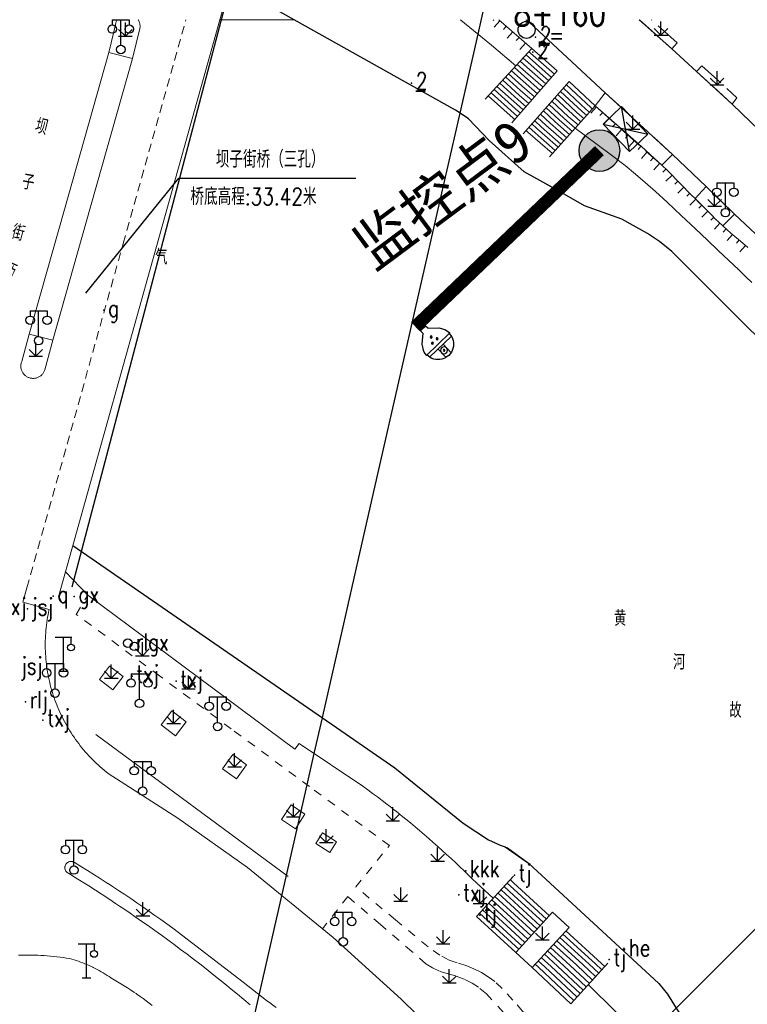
# Model space of a CAD drawing. Extents: x 39527407 to 39530665, y 3786466 to 3790957.
# Tile 98 of 113: x 39529167 to 39529253, y 3790141 to 3790257. Entities that reach past the tile are written whole.
import ezdxf
from ezdxf.enums import TextEntityAlignment as Align

# ---------------------------------------------------------------- set-up
doc = ezdxf.new("R2010")
doc.units = 0
doc.header["$PDSIZE"] = 0.2
for name, pattern in [('X0', [4, 3, -1]), ('X6', [2, 1, -1]), ('X70', [1.6, 1, -0.6])]:
    doc.linetypes.add(name, pattern=pattern)
doc.layers.get('0').update_dxf_attribs({"linetype": 'CONTINUOUS'})
for name, color, linetype in [('04-安保监控', 4, 'CONTINUOUS'), ('DLSS', 4, 'CONTINUOUS'), ('GXYZ', 2, 'CONTINUOUS'), ('JCDL_DMX_F', 30, 'CONTINUOUS'), ('JCDL_JMDD', 1, 'CONTINUOUS'), ('JCDL_JMDD_F', 231, 'CONTINUOUS'), ('JCDL_JMDX_F', 231, 'CONTINUOUS'), ('JCDL_JT_ZJ', 100, 'CONTINUOUS'), ('JCDL_JTD_F', 100, 'CONTINUOUS'), ('JCDL_JTX_F', 100, 'CONTINUOUS'), ('JCDL_SX_ZJ', 5, 'CONTINUOUS'), ('JMD', 6, 'CONTINUOUS'), ('SXSS', 5, 'CONTINUOUS'), ('ZBTZ', 3, 'CONTINUOUS'), ('zdh', 7, 'CONTINUOUS'), ('ZJ', 7, 'CONTINUOUS'), ('断面线', 2, 'CONTINUOUS'), ('水面监控', 7, 'CONTINUOUS')]:
    doc.layers.add(name, color=color, linetype=linetype)
for name, color, linetype, lineweight in [('JCDL_JMDX', 1, 'CONTINUOUS', 0), ('JCDL_SXM', 5, 'CONTINUOUS', 0), ('JCDL_SXX', 5, 'CONTINUOUS', 0), ('JCDL_ZBX', 3, 'CONTINUOUS', 0), ('JCDL_ZBX_F', 7, 'CONTINUOUS', 0)]:
    doc.layers.add(name, color=color, linetype=linetype, lineweight=lineweight)
doc.styles.add('HZ', font='rs', dxfattribs={"width": 0.8, "bigfont": 'hztxt'})
doc.styles.get("Standard").update_dxf_attribs({"font": 'txt', "width": 1.1})
doc.linetypes.add('10422', pattern='A,2,[150,AAA.SHX,S=1,R=0,X=0,Y=1],2,[177,AAA.SHX,S=1,R=0,X=0,Y=0.8],1e-09', length=4)
doc.linetypes.add('X19', pattern='A,4.5,[145,symbolx.shx,S=1,R=0,X=0,Y=1],4.5,-0.5,[146,symbolx.shx,S=1,R=0,X=0,Y=0],-0.5', length=10)
doc.linetypes.add('X35', pattern='A,2,[150,AAA.SHX,S=1,R=0,X=0,Y=1],2,[177,AAA.SHX,S=1,R=0,X=0,Y=0.8],1e-09', length=4)
doc.linetypes.add('X41', pattern='A,1,[18,symbolt.shx,S=1,R=0,X=0,Y=0],2,[8,symbolt.shx,S=1,R=0,X=0,Y=0],1', length=4)
doc.linetypes.add('X49', pattern='A,0,[5,symbolt.shx,S=1,R=0,X=0,Y=0],-10', length=10)
doc.linetypes.add('X67', pattern='A,1,[150,symbolx.shx,S=1,R=0,X=0,Y=1],2,[153,symbolx.shx,S=1,R=0,X=0,Y=0.8],2,[145,symbolx.shx,S=1,R=0,X=0,Y=0],0,[150,symbolx.shx,S=1,R=0,X=0,Y=1],2,[153,symbolx.shx,S=1,R=0,X=0,Y=0.8],2,[150,symbolx.shx,S=1,R=0,X=0,Y=1],0.5,-0.5,[146,symbolx.shx,S=1,R=0,X=0,Y=0],-0.5,0.5,[153,symbolx.shx,S=1,R=0,X=0,Y=0.8],1', length=12)

# ---------------------------------------------------------------- blocks, each defined once
blk = doc.blocks.new('4860000')
at = {"color": 0}
for p, q in [((-1, 4), (1, 4)), ((0, 0), (0, 4)), ((0.88, 4), (0.88, 3.2)), ((-0.5, 0), (0.5, 0))]:
    blk.add_line(p, q, dxfattribs=at)
blk.add_circle((0.88, 2.8), 0.4, dxfattribs=at)
blk = doc.blocks.new('5820000')
at = {"color": 0, "linetype": 'Continuous'}
blk.add_circle((0, 0), 1, dxfattribs=at)
blk = doc.blocks.new('9530003')
at = {"color": 0}
for p, q in [((0, 0), (0, 1.6)), ((-0.8, 0), (0.8, 0))]:
    blk.add_line(p, q, dxfattribs=at)
at = {"color": 0, "linetype": 'Continuous'}
for points in [[(0, 0), (-0.8, 0.8)], [(0, 0), (0.8, 0.8)]]:
    blk.add_lwpolyline(points, dxfattribs=at)
blk = doc.blocks.new('2382100')
at = {"color": 0, "linetype": 'Continuous'}
blk.add_circle((0, 0), 0.5, dxfattribs=at)
blk = doc.blocks.new('3521000')
at = {"color": 0}
for p, q in [((-1, 3.5), (1, 3.5)), ((0, 0.5), (0, 3.5))]:
    blk.add_line(p, q, dxfattribs=at)
at = {"color": 0, "linetype": 'Continuous', "flags": 128}
for points in [[(-1, 3.5), (-1, 2.9)], [(1, 3.5), (1, 2.9)]]:
    blk.add_lwpolyline(points, dxfattribs=at)
at = {"color": 0}
for centre in [(-1, 2.4), (1, 2.4), (0, 0)]:
    blk.add_circle(centre, 0.5, dxfattribs=at)
blk = doc.blocks.new('A$C645879D4')
at = {"layer": '04-安保监控'}
h = blk.add_hatch(color=256, dxfattribs=at)
edge = h.paths.add_edge_path()
edge.add_arc((404, 404), 404, 0, 360)
blk.add_circle((404, 404), 404, dxfattribs=at)
blk = doc.blocks.new('A$C2CD672AE')
at = {"layer": '04-安保监控', "color": 6}
for p, q in [((3.16, 8.38), (1.14, 6.57)), ((3.16, 8.38), (3.16, 9.15)), ((3.16, 9.15), (4.84, 9.15)), ((4.84, 8.38), (4.84, 9.15)), ((4.84, 8.38), (6.85, 6.57)), ((0.34, 5.24), (0.1, 4.53)), ((1.14, 6.57), (0.34, 5.24)), ((6.85, 6.57), (7.66, 5.24)), ((7.66, 5.24), (7.9, 4.53)), ((0.1, 4.53), (0, 3.79)), ((0, 3.79), (8, 3.79)), ((0.31, 2.95), (7.69, 2.95)), ((3.16, 2.95), (3.16, 0.09)), ((4.84, 2.95), (4.84, 0.09)), ((7.9, 4.53), (8, 3.79))]:
    blk.add_line(p, q, dxfattribs=at)
for centre, major_axis, start_param, end_param in [((3.26, 4.93), (0.188, 0.188), 6.28318530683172, 12.5663706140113), ((4.02, 6.27), (0.188, 0.188), 3.141593, 9.424778), ((4.85, 4.94), (0.188, 0.188), 3.141593, 9.424778), ((4, 3.79), (2.68, 2.68), 2.356194, 5.497787), ((4, 1.71), (0.595, 0.595), 5.497787, 11.780972), ((4, 1.71), (0.161, 0.161), 5.497787, 11.780972)]:
    blk.add_ellipse(centre, major_axis=major_axis, ratio=1, start_param=start_param, end_param=end_param, dxfattribs=at)
for points in [[(3.03, 5.07), (3.49, 5.07), (2.99, 4.93), (3.52, 4.93)], [(3.03, 4.8), (3.49, 4.8), (2.99, 4.93), (3.52, 4.93)], [(3.12, 5.16), (3.39, 5.16), (3.03, 5.07), (3.49, 5.07)], [(3.26, 5.2), (3.26, 5.2), (3.12, 5.16), (3.39, 5.16)], [(3.79, 6.4), (4.25, 6.4), (3.76, 6.27), (4.29, 6.27)], [(3.79, 6.13), (4.25, 6.14), (3.76, 6.27), (4.29, 6.27)], [(3.89, 6.5), (4.16, 6.5), (3.79, 6.4), (4.25, 6.4)], [(3.89, 6.04), (4.16, 6.04), (3.79, 6.13), (4.25, 6.14)], [(4.02, 6.53), (4.02, 6.53), (3.89, 6.5), (4.16, 6.5)], [(4.02, 6), (4.02, 6), (3.89, 6.04), (4.16, 6.04)], [(4.62, 5.07), (5.08, 5.07), (4.59, 4.94), (5.12, 4.94)], [(4.62, 4.8), (5.09, 4.81), (4.59, 4.94), (5.12, 4.94)], [(4.72, 5.17), (4.99, 5.17), (4.62, 5.07), (5.08, 5.07)], [(4.85, 5.2), (4.85, 5.2), (4.72, 5.17), (4.99, 5.17)], [(3.12, 4.7), (3.39, 4.7), (3.03, 4.8), (3.49, 4.8)], [(3.26, 4.67), (3.26, 4.67), (3.12, 4.7), (3.39, 4.7)], [(4.72, 4.71), (4.99, 4.71), (4.62, 4.8), (5.09, 4.81)], [(4.86, 4.67), (4.86, 4.67), (4.72, 4.71), (4.99, 4.71)]]:
    blk.add_solid(points, dxfattribs=at)
blk = doc.blocks.new('A$C30C14BCC')
at = {"layer": '04-安保监控', "color": 2}
for p, q in [((0, 600), (400, 0)), ((0, 0), (400, 600))]:
    blk.add_line(p, q, dxfattribs=at)
at = {"layer": '04-安保监控', "color": 2, "ltscale": 12}
blk.add_lwpolyline([(0, 600), (400, 600), (400, 0), (0, 0)], close=True, dxfattribs=at)

msp = doc.modelspace()

# ---------------------------------------------------------------- linework, layer by layer
at = {"layer": 'DLSS', "linetype": 'Continuous', "lineweight": 0, "elevation": -38.58}
for points in [[(39529181.31548, 3790257.15389), (39529181.34116, 3790257.1088), (39529181.38218, 3790257.03326), (39529181.41865, 3790256.95542), (39529181.45045, 3790256.87555), (39529181.47747, 3790256.79394), (39529181.4996, 3790256.71088), (39529181.51678, 3790256.62665), (39529181.52893, 3790256.54155), (39529181.53603, 3790256.45588), (39529181.53804, 3790256.36994), (39529181.53495, 3790256.28403), (39529181.52678, 3790256.19846), (39529181.51314, 3790256.11359), (39529180.64699, 3790252.58789), (39529177.87699, 3790253.2989)], [(39529177.87699, 3790253.2989), (39529178.64829, 3790256.56065), (39529178.66116, 3790256.64564), (39529178.67945, 3790256.72963), (39529178.70269, 3790256.81239), (39529178.73078, 3790256.89364), (39529178.76364, 3790256.97307), (39529178.80115, 3790257.05042), (39529178.84317, 3790257.12541), (39529178.85913, 3790257.15389)], [(39529178.84317, 3790257.12541), (39529178.85913, 3790257.15389)], [(39529173.11, 3790156.64189), (39529173.05669, 3790156.66832), (39529173.0059, 3790156.69935), (39529172.95781, 3790156.73442), (39529172.91273, 3790156.77329), (39529172.87097, 3790156.8157), (39529172.83281, 3790156.86137), (39529172.79849, 3790156.91), (39529172.76825, 3790156.96126), (39529172.74228, 3790157.01481), (39529172.72076, 3790157.07031), (39529172.70384, 3790157.12737), (39529172.69161, 3790157.18562), (39529172.68417, 3790157.24467), (39529172.68157, 3790157.30413), (39529172.68382, 3790157.3636), (39529172.69091, 3790157.4227), (39529172.70278, 3790157.48102), (39529172.71937, 3790157.53818), (39529172.74056, 3790157.5938), (39529172.76621, 3790157.64751), (39529172.79615, 3790157.69895), (39529172.83018, 3790157.74778), (39529172.854, 3790157.77689), (39529172.86807, 3790157.79368), (39529172.90957, 3790157.83634), (39529172.95442, 3790157.87547), (39529173.0023, 3790157.91082), (39529173.0529, 3790157.94216), (39529173.10589, 3790157.96927), (39529173.1609, 3790157.99197), (39529173.21759, 3790158.01012), (39529173.27556, 3790158.02359), (39529173.33444, 3790158.03229), (39529173.39383, 3790158.03616), (39529173.45334, 3790158.03519), (39529173.51258, 3790158.02937), (39529173.57114, 3790158.01875), (39529173.62864, 3790158.00339), (39529173.6847, 3790157.9834), (39529173.73895, 3790157.95891), (39529173.79102, 3790157.93008), (39529173.84057, 3790157.8971), (39529173.887, 3790157.8599), (39529174.62695, 3790157.41117), (39529175.36402, 3790156.95773), (39529176.0984, 3790156.49995), (39529176.83007, 3790156.03784), (39529177.559, 3790155.57142), (39529178.026, 3790155.2689), (39529178.28516, 3790155.10072), (39529179.00854, 3790154.62573), (39529179.72909, 3790154.14649), (39529180.44681, 3790153.663), (39529181.16167, 3790153.17529), (39529181.87363, 3790152.68337), (39529182.58268, 3790152.18726), (39529183.28879, 3790151.68697), (39529183.99194, 3790151.18253), (39529184.6921, 3790150.67394), (39529185.389, 3790150.1609), (39529193.697, 3790143.8059), (39529194.23938, 3790143.3706), (39529194.78493, 3790142.93927), (39529195.33336, 3790142.51163), (39529195.88466, 3790142.08768), (39529196.4388, 3790141.66745), (39529196.94, 3790141.29289), (39529196.99576, 3790141.25097), (39529197.55551, 3790140.83824)], [(39529194.49042, 3790141.17158), (39529193.75842, 3790141.79032), (39529193.02298, 3790142.40496), (39529192.28412, 3790143.0155), (39529191.54187, 3790143.6219), (39529190.79624, 3790144.22415), (39529190.047, 3790144.82189), (39529189.30779, 3790145.40147), (39529188.5653, 3790145.97683), (39529187.81979, 3790146.54828), (39529187.07129, 3790147.1158), (39529186.31981, 3790147.67938), (39529185.56538, 3790148.239), (39529184.80802, 3790148.79465), (39529184.04775, 3790149.3463), (39529183.28459, 3790149.89395), (39529182.51856, 3790150.43758), (39529181.74968, 3790150.97718), (39529180.97798, 3790151.51273), (39529180.20347, 3790152.04421), (39529179.42617, 3790152.57161), (39529179.119, 3790152.77789), (39529178.64612, 3790153.09492), (39529177.86332, 3790153.61412), (39529177.07781, 3790154.12919), (39529176.2896, 3790154.64014), (39529175.49871, 3790155.14692), (39529174.70517, 3790155.64955), (39529173.909, 3790156.14799), (39529173.11, 3790156.64189)]]:
    msp.add_lwpolyline(points, dxfattribs=at)
at = {"layer": 'DLSS', "linetype": 'X70', "lineweight": 0, "elevation": -38.58}
for points in [[(39529179.5542, 3790230.79008), (39529186.94273, 3790257.15389)], [(39529168.18887, 3790190.23618), (39529179.5542, 3790230.79008)]]:
    msp.add_lwpolyline(points, dxfattribs=at)
at = {"layer": 'DLSS', "linetype": 'Continuous', "lineweight": 20, "elevation": -38.58}
for points in [[(39529226.97484, 3790257.15389), (39529227.37999, 3790256.85489), (39529236.31999, 3790248.54889), (39529244.258, 3790241.28089), (39529248.215, 3790237.5159), (39529251.54999, 3790234.24389), (39529255.912, 3790230.16789), (39529274.417, 3790212.43888), (39529277.831, 3790209.28689), (39529300.83, 3790187.23489), (39529332.843, 3790156.17737)], [(39529240.32173, 3790257.15389), (39529244.17999, 3790253.72089), (39529247.093, 3790251.05489), (39529251.297, 3790247.2129), (39529260.84899, 3790237.97989), (39529280.592, 3790219.2169), (39529284.05099, 3790215.84589), (39529297.544, 3790202.96589), (39529300.97799, 3790199.69989), (39529327.329, 3790174.42689), (39529331.723, 3790170.2539), (39529332.843, 3790169.16624)], [(39529219.86, 3790134.38589), (39529212.282, 3790141.8129), (39529204.29399, 3790149.0689), (39529194.18202, 3790157.30871), (39529185.98309, 3790163.14964), (39529177.77999, 3790168.40489), (39529177.53743, 3790168.59638), (39529177.29823, 3790168.79206), (39529177.06222, 3790168.99157), (39529176.82944, 3790169.19486), (39529176.59997, 3790169.40185), (39529176.37385, 3790169.61252), (39529176.15115, 3790169.82679), (39529175.93193, 3790170.04462), (39529175.71624, 3790170.26595), (39529175.50414, 3790170.49071), (39529175.29568, 3790170.71886), (39529175.09092, 3790170.95034), (39529174.8899, 3790171.18507), (39529174.69269, 3790171.42301), (39529174.49934, 3790171.6641), (39529174.30988, 3790171.90826), (39529174.12438, 3790172.15543), (39529173.94288, 3790172.40556), (39529173.76542, 3790172.65858), (39529173.59206, 3790172.91442), (39529173.42284, 3790173.17301), (39529173.25779, 3790173.43429), (39529173.09698, 3790173.6982), (39529172.94042, 3790173.96465), (39529172.78818, 3790174.23359), (39529172.64028, 3790174.50495), (39529172.49676, 3790174.77865), (39529172.35767, 3790175.05462), (39529172.22303, 3790175.33279), (39529172.09288, 3790175.61309), (39529171.96726, 3790175.89545), (39529171.8462, 3790176.1798), (39529171.82299, 3790176.23689), (39529171.72973, 3790176.46605), (39529171.61788, 3790176.75414), (39529171.51067, 3790177.044), (39529171.40815, 3790177.33554), (39529171.31032, 3790177.62869), (39529171.21723, 3790177.92338), (39529171.12888, 3790178.21952), (39529171.04531, 3790178.51705), (39529170.96654, 3790178.81589), (39529170.89259, 3790179.11595), (39529170.82347, 3790179.41717), (39529170.75921, 3790179.71945), (39529170.69981, 3790180.02274), (39529170.64531, 3790180.32693), (39529170.5957, 3790180.63197), (39529170.55101, 3790180.93776), (39529170.51124, 3790181.24424), (39529170.47641, 3790181.55131), (39529170.44652, 3790181.85891), (39529170.42158, 3790182.16694), (39529170.4016, 3790182.47534), (39529170.38658, 3790182.78402), (39529170.37653, 3790183.09289), (39529170.37146, 3790183.4019), (39529170.37135, 3790183.71094), (39529170.37621, 3790184.01994), (39529170.38605, 3790184.32883), (39529170.40085, 3790184.63752), (39529170.42061, 3790184.94593), (39529170.44533, 3790185.25398), (39529170.47501, 3790185.5616), (39529170.50963, 3790185.86869), (39529170.54918, 3790186.17519), (39529170.59366, 3790186.48102), (39529170.64306, 3790186.78609), (39529170.69735, 3790187.09033), (39529170.75654, 3790187.39365), (39529170.82099, 3790187.69589), (39529167.716, 3790188.54889), (39529168.18887, 3790190.23618)], [(39529167.2107, 3790146.98314), (39529167.58899, 3790146.99706), (39529167.96743, 3790147.00596), (39529168.34595, 3790147.00982), (39529168.72449, 3790147.00866), (39529169.10298, 3790147.00247), (39529169.48136, 3790146.99124), (39529169.85955, 3790146.97499), (39529170.23749, 3790146.95372), (39529170.61512, 3790146.92742), (39529170.99237, 3790146.89611), (39529171.36916, 3790146.85979), (39529171.74544, 3790146.81847), (39529172.12114, 3790146.77215), (39529172.49619, 3790146.72084), (39529172.87052, 3790146.66456), (39529173.244, 3790146.60289), (39529173.50431, 3790146.52987), (39529173.76321, 3790146.45199), (39529174.02073, 3790146.36965), (39529174.27678, 3790146.28288), (39529174.5313, 3790146.19169), (39529174.78421, 3790146.09613), (39529175.03542, 3790145.9962), (39529175.28487, 3790145.89195), (39529175.53249, 3790145.78341), (39529175.77819, 3790145.67061), (39529175.96843, 3790145.57927), (39529176.02191, 3790145.55358), (39529176.26356, 3790145.43235), (39529176.50309, 3790145.30697), (39529176.74042, 3790145.17747), (39529176.97547, 3790145.04389), (39529177.20818, 3790144.90627), (39529177.43848, 3790144.76465), (39529177.6663, 3790144.61907), (39529177.89157, 3790144.46958), (39529178.114, 3790144.3159), (39529178.50652, 3790144.0944), (39529178.89607, 3790143.86768), (39529179.28279, 3790143.63619), (39529179.66663, 3790143.39995), (39529180.04753, 3790143.15901), (39529180.42544, 3790142.91339), (39529180.8003, 3790142.66314), (39529181.0753, 3790142.47471), (39529181.17205, 3790142.4083), (39529181.54064, 3790142.1489), (39529181.906, 3790141.88498), (39529182.26809, 3790141.61659), (39529182.62684, 3790141.34376), (39529182.98221, 3790141.06653)]]:
    msp.add_lwpolyline(points, dxfattribs=at)
at = {"layer": 'DLSS', "linetype": 'X19', "lineweight": 0, "elevation": -38.58}
for points in [[(39529177.87699, 3790253.2989), (39529172.63898, 3790234.79145)], [(39529175.19209, 3790233.31413), (39529180.64699, 3790252.58789)], [(39529172.63898, 3790234.79145), (39529168.49, 3790220.13189)], [(39529171.26, 3790219.42089), (39529175.19209, 3790233.31413)]]:
    msp.add_lwpolyline(points, dxfattribs=at)
at = {"layer": 'DLSS', "linetype": 'X6', "lineweight": 0, "elevation": -38.58}
for points in [[(39529231.02466, 3790136.73335), (39529230.71902, 3790136.38304), (39529228.04512, 3790138.80283), (39529226.59751, 3790140.3869), (39529225.44626, 3790141.69471), (39529224.20543, 3790143.07729), (39529223.32129, 3790143.88005), (39529222.55635, 3790144.45266), (39529221.74601, 3790144.95899), (39529220.86799, 3790145.40789), (39529220.01234, 3790145.75901), (39529218.86996, 3790146.10699), (39529217.95058, 3790146.4065), (39529216.86103, 3790146.98264), (39529215.46088, 3790147.98945), (39529211.61325, 3790151.17638), (39529206.94999, 3790155.03889), (39529210.904, 3790159.89589), (39529201.48357, 3790166.8524), (39529192.26357, 3790173.6609), (39529183.84531, 3790179.87736), (39529174.024, 3790187.12989), (39529175.381, 3790189.3999)], [(39529224.34381, 3790140.26605), (39529222.33251, 3790142.43907), (39529221.39707, 3790143.21382), (39529220.66681, 3790143.69231), (39529219.69673, 3790144.19178), (39529218.67529, 3790144.57542), (39529217.8303, 3790144.795), (39529216.78887, 3790145.10478), (39529215.96932, 3790145.49051), (39529215.21, 3790145.98434), (39529213.55954, 3790147.427), (39529209.84881, 3790150.61247), (39529206.00999, 3790153.90789), (39529203.02403, 3790150.10374)]]:
    msp.add_lwpolyline(points, dxfattribs=at)
at = {"layer": 'GXYZ', "linetype": 'Continuous', "elevation": -38.58, "flags": 128}
msp.add_lwpolyline([(39529173.54007, 3790190.35279), (39529195.38189, 3790273.3089)], dxfattribs=at)
at = {"layer": 'JCDL_DMX_F', "color": 3, "linetype": 'X41', "lineweight": 0, "elevation": -38.58}
msp.add_lwpolyline([(39529219.2486, 3790257.15389), (39529219.31327, 3790257.10548), (39529220.82439, 3790255.89631), (39529222.94617, 3790254.13834), (39529225.81559, 3790251.72133)], dxfattribs=at)
at = {"layer": 'JCDL_DMX_F', "color": 3, "linetype": 'X35', "lineweight": 0, "elevation": -38.58}
for points in [[(39529232.78071, 3790244.36212), (39529235.37678, 3790242.47488), (39529237.22884, 3790241.09644), (39529238.683, 3790239.96958), (39529239.895, 3790238.97789), (39529241.04054, 3790238.0016), (39529242.24509, 3790236.93253), (39529243.62606, 3790235.66315), (39529245.28937, 3790234.09902), (39529246.96109, 3790232.51666), (39529248.37365, 3790231.17886), (39529249.6378, 3790229.98063), (39529250.874, 3790228.80789), (39529252.00846, 3790227.72881), (39529252.89051, 3790226.88229), (39529253.58189, 3790226.20828)], [(39529172.75994, 3790192.13), (39529175.381, 3790189.3999), (39529199.772, 3790171.26789), (39529200.27899, 3790171.92289), (39529207.789, 3790166.88489), (39529208.36107, 3790166.47058), (39529208.93018, 3790166.0522), (39529209.49652, 3790165.63009), (39529210.06007, 3790165.20425), (39529210.6208, 3790164.77472), (39529211.17869, 3790164.3415), (39529211.36899, 3790164.19189), (39529211.73372, 3790163.90462), (39529212.28587, 3790163.4641), (39529212.8351, 3790163.01995), (39529213.38139, 3790162.57219), (39529213.92473, 3790162.12085), (39529214.46508, 3790161.66594), (39529215.00243, 3790161.20749), (39529215.53675, 3790160.74551), (39529216.06801, 3790160.28002), (39529216.5962, 3790159.81104), (39529217.12129, 3790159.3386), (39529217.64326, 3790158.86271), (39529218.16209, 3790158.38339), (39529218.67775, 3790157.90067), (39529219.19022, 3790157.41457), (39529219.69948, 3790156.9251), (39529220.2055, 3790156.43229), (39529220.708, 3790155.93589), (39529223.13533, 3790153.69393)], [(39529234.31986, 3790143.52266), (39529234.349, 3790143.49389), (39529293.76292, 3790084.85669)]]:
    msp.add_lwpolyline(points, dxfattribs=at)
at = {"layer": 'JCDL_JMDX', "color": 6, "linetype": 'X67', "lineweight": 0, "elevation": -38.58}
for points in [[(39529199.67647, 3790257.15389), (39529218.689, 3790246.50189), (39529220.224, 3790245.4899), (39529222.644, 3790242.90989), (39529226.79299, 3790239.25189), (39529233.895, 3790235.2209), (39529238.286, 3790233.68089), (39529241.308, 3790231.98189), (39529242.72599, 3790231.0319), (39529244.16699, 3790229.8709), (39529253.181, 3790220.8539), (39529326.073, 3790150.77989), (39529332.843, 3790143.60016)], [(39529296.602, 3790087.7349), (39529251.269, 3790132.48889), (39529248.77, 3790135.07789), (39529247.81199, 3790136.1829), (39529246.08, 3790138.58789), (39529243.646, 3790142.3979), (39529242.643, 3790143.6559), (39529227.28099, 3790157.81989), (39529224.831, 3790159.6409), (39529224.5414, 3790159.74191), (39529224.25382, 3790159.84856), (39529223.9682, 3790159.96037), (39529223.68466, 3790160.07732), (39529223.40326, 3790160.19936), (39529223.374, 3790160.2129), (39529223.12411, 3790160.32645), (39529222.8473, 3790160.45855), (39529222.57291, 3790160.59562), (39529222.30104, 3790160.73762), (39529222.032, 3790160.88489), (39529219.59899, 3790162.5439), (39529211.551, 3790169.0429), (39529173.62366, 3790195.22921)]]:
    msp.add_lwpolyline(points, dxfattribs=at)
at = {"layer": 'JCDL_JMDX', "color": 6, "linetype": 'Continuous', "lineweight": 0, "elevation": -38.58}
for points in [[(39529227.24217, 3790252.10777), (39529226.65674, 3790252.63321)], [(39529227.38978, 3790252.65448), (39529226.99949, 3790253.00477)], [(39529227.53738, 3790253.20119), (39529227.34224, 3790253.37633)], [(39529230.01478, 3790250.35409), (39529227.38978, 3790252.65448)], [(39529230.34988, 3790250.73649), (39529227.53738, 3790253.20119)], [(39529226.79935, 3790250.46764), (39529225.6285, 3790251.51852)], [(39529226.94695, 3790251.01435), (39529225.97124, 3790251.89008)], [(39529227.09456, 3790251.56106), (39529226.31399, 3790252.26164)], [(39529229.34456, 3790249.5893), (39529227.09456, 3790251.56106)], [(39529229.67967, 3790249.9717), (39529227.24217, 3790252.10777)], [(39529226.35652, 3790248.82751), (39529224.60025, 3790250.40383)], [(39529226.50413, 3790249.37422), (39529224.943, 3790250.77539)], [(39529226.65174, 3790249.92093), (39529225.28575, 3790251.14696)], [(39529228.67435, 3790248.82451), (39529226.79935, 3790250.46764)], [(39529229.00945, 3790249.2069), (39529226.94695, 3790251.01435)], [(39529225.9137, 3790247.18738), (39529223.572, 3790249.28914)], [(39529226.06131, 3790247.73409), (39529223.91475, 3790249.6607)], [(39529226.20892, 3790248.2808), (39529224.2575, 3790250.03227)], [(39529228.00413, 3790248.05971), (39529226.50413, 3790249.37422)], [(39529228.33924, 3790248.44211), (39529226.65174, 3790249.92093)], [(39529234.09512, 3790246.59451), (39529231.41413, 3790249.09876)], [(39529234.62606, 3790246.7997), (39529231.75356, 3790249.48282)], [(39529225.47088, 3790245.54725), (39529222.54375, 3790248.17445)], [(39529225.61849, 3790246.09396), (39529222.8865, 3790248.54602)], [(39529225.7661, 3790246.64067), (39529223.22925, 3790248.91758)], [(39529227.33392, 3790247.29492), (39529226.20892, 3790248.2808)], [(39529227.66903, 3790247.67732), (39529226.35652, 3790248.82751)], [(39529232.50231, 3790245.97895), (39529230.39581, 3790247.94658)], [(39529233.03325, 3790246.18414), (39529230.73525, 3790248.33064)], [(39529233.56418, 3790246.38933), (39529231.07469, 3790248.7147)], [(39529226.6637, 3790246.53013), (39529225.9137, 3790247.18738)], [(39529226.99881, 3790246.91252), (39529226.06131, 3790247.73409)], [(39529230.9095, 3790245.36339), (39529229.3775, 3790246.79439)], [(39529231.44043, 3790245.56858), (39529229.71694, 3790247.17845)], [(39529231.97137, 3790245.77377), (39529230.05637, 3790247.56251)], [(39529234.81981, 3790246.62989), (39529234.62606, 3790246.7997)], [(39529225.99349, 3790245.76533), (39529225.61849, 3790246.09396)], [(39529226.3286, 3790246.14773), (39529225.7661, 3790246.64067)], [(39529229.31668, 3790244.74783), (39529228.35918, 3790245.6422)], [(39529229.84762, 3790244.95302), (39529228.69862, 3790246.02627)], [(39529230.37856, 3790245.1582), (39529229.03806, 3790246.41033)], [(39529233.13387, 3790244.75489), (39529231.97137, 3790245.77377)], [(39529233.47106, 3790245.12989), (39529232.50231, 3790245.97895)], [(39529233.80825, 3790245.50489), (39529233.03325, 3790246.18414)], [(39529234.14544, 3790245.87989), (39529233.56418, 3790246.38933)], [(39529234.48262, 3790246.25489), (39529234.09512, 3790246.59451)], [(39529225.65838, 3790245.38294), (39529225.47088, 3790245.54725)], [(39529227.72387, 3790244.13227), (39529227.34087, 3790244.49002)], [(39529228.25481, 3790244.33746), (39529227.68031, 3790244.87408)], [(39529228.78575, 3790244.54264), (39529228.01975, 3790245.25814)], [(39529231.11075, 3790242.50489), (39529228.78575, 3790244.54264)], [(39529231.44794, 3790242.87989), (39529229.31668, 3790244.74783)], [(39529231.78513, 3790243.25489), (39529229.84762, 3790244.95302)], [(39529232.12231, 3790243.62989), (39529230.37856, 3790245.1582)], [(39529232.4595, 3790244.00489), (39529230.9095, 3790245.36339)], [(39529232.79669, 3790244.37989), (39529231.44043, 3790245.56858)], [(39529227.19293, 3790243.92708), (39529227.00143, 3790244.10596)], [(39529230.09919, 3790241.37989), (39529227.19293, 3790243.92708)], [(39529230.43638, 3790241.75489), (39529227.72387, 3790244.13227)], [(39529230.77356, 3790242.12989), (39529228.25481, 3790244.33746)], [(39529225.55706, 3790154.78772), (39529224.78707, 3790155.49419)], [(39529225.53487, 3790155.53638), (39529225.14988, 3790155.88961)], [(39529229.76981, 3790151.65083), (39529225.53487, 3790155.53638)], [(39529225.62363, 3790152.54173), (39529223.69865, 3790154.3079)], [(39529225.60144, 3790153.29039), (39529224.06146, 3790154.70333)], [(39529225.57925, 3790154.03906), (39529224.42426, 3790155.09876)], [(39529229.407, 3790151.2554), (39529225.55706, 3790154.78772)], [(39529229.0442, 3790150.85997), (39529225.57925, 3790154.03906)], [(39529225.69019, 3790150.29575), (39529222.61023, 3790153.12161)], [(39529225.668, 3790151.04441), (39529222.97303, 3790153.51704)], [(39529225.64581, 3790151.79307), (39529223.33584, 3790153.91247)], [(39529228.68139, 3790150.46454), (39529225.60144, 3790153.29039)], [(39529225.75675, 3790148.04976), (39529221.5218, 3790151.93533)], [(39529225.73456, 3790148.79842), (39529221.88461, 3790152.33076)], [(39529225.71238, 3790149.54708), (39529222.24742, 3790152.72619)], [(39529228.31858, 3790150.06911), (39529225.62363, 3790152.54173)], [(39529227.95578, 3790149.67368), (39529225.64581, 3790151.79307)], [(39529227.59297, 3790149.27825), (39529225.668, 3790151.04441)], [(39529227.23016, 3790148.88282), (39529225.69019, 3790150.29575)], [(39529226.86736, 3790148.48739), (39529225.71238, 3790149.54708)], [(39529235.16136, 3790145.97577), (39529231.33557, 3790149.48593)], [(39529235.90675, 3790146.02018), (39529231.69838, 3790149.88136)], [(39529226.50455, 3790148.09196), (39529225.73456, 3790148.79842)], [(39529232.9252, 3790145.84253), (39529230.24715, 3790148.29964)], [(39529233.67059, 3790145.88694), (39529230.60996, 3790148.69507)], [(39529234.41598, 3790145.93135), (39529230.97276, 3790149.0905)], [(39529226.14175, 3790147.69653), (39529225.75675, 3790148.04976)], [(39529230.68904, 3790145.70929), (39529229.15873, 3790147.11335)], [(39529231.43443, 3790145.7537), (39529229.52153, 3790147.50878)], [(39529232.17982, 3790145.79811), (39529229.88434, 3790147.90421)], [(39529228.45288, 3790145.57604), (39529228.07031, 3790145.92706)], [(39529229.19827, 3790145.62046), (39529228.43311, 3790146.32249)], [(39529229.94366, 3790145.66487), (39529228.79592, 3790146.71792)], [(39529235.55485, 3790144.86867), (39529234.41598, 3790145.93135)], [(39529235.92061, 3790145.26731), (39529235.16136, 3790145.97577)], [(39529236.28638, 3790145.66595), (39529235.90675, 3790146.02018)], [(39529232.62876, 3790141.67954), (39529228.45288, 3790145.57604)], [(39529232.99453, 3790142.07818), (39529229.19827, 3790145.62046)], [(39529233.36029, 3790142.47682), (39529229.94366, 3790145.66487)], [(39529233.72605, 3790142.87546), (39529230.68904, 3790145.70929)], [(39529234.09181, 3790143.2741), (39529231.43443, 3790145.7537)], [(39529234.45757, 3790143.67275), (39529232.17982, 3790145.79811)], [(39529234.82333, 3790144.07139), (39529232.9252, 3790145.84253)], [(39529235.18909, 3790144.47003), (39529233.67059, 3790145.88694)]]:
    msp.add_lwpolyline(points, dxfattribs=at)
at = {"layer": 'JCDL_JMDX_F', "linetype": 'Continuous', "lineweight": 0, "elevation": -38.58}
for points in [[(39529222.201, 3790247.80289), (39529227.68499, 3790253.7479)], [(39529230.68499, 3790251.11889), (39529227.68499, 3790253.7479)], [(39529225.32327, 3790245.00054), (39529230.68499, 3790251.11889)], [(39529226.66199, 3790243.72189), (39529232.093, 3790249.86689)], [(39529235.157, 3790247.00489), (39529232.093, 3790249.86689)], [(39529229.762, 3790241.00489), (39529235.157, 3790247.00489)], [(39529225.51268, 3790156.28504), (39529221.159, 3790151.5399)], [(39529230.13261, 3790152.04626), (39529225.77894, 3790147.3011)], [(39529225.77894, 3790147.3011), (39529221.159, 3790151.5399)], [(39529232.06119, 3790150.27679), (39529227.7075, 3790145.53163)], [(39529236.65214, 3790146.0646), (39529232.263, 3790141.28089)], [(39529232.263, 3790141.28089), (39529227.7075, 3790145.53163)]]:
    msp.add_lwpolyline(points, dxfattribs=at)
at = {"layer": 'JCDL_JTX_F', "linetype": 'Continuous', "lineweight": 0, "elevation": -38.58}
for points in [[(39529190.91794, 3790257.15389), (39529182.99215, 3790228.76915)], [(39529182.99215, 3790228.76915), (39529171.945, 3790189.2059)], [(39529171.945, 3790189.2059), (39529172.19066, 3790188.7704)]]:
    msp.add_lwpolyline(points, dxfattribs=at)
at = {"layer": 'JCDL_SXM', "linetype": 'Continuous', "lineweight": 0, "elevation": -38.58}
msp.add_lwpolyline([(39529199.67647, 3790257.15389), (39529190.91794, 3790257.15389), (39529192.10891, 3790261.40778), (39529199.67647, 3790257.15389)], dxfattribs=at)
at = {"layer": 'JCDL_SXX', "color": 142, "linetype": 'Continuous', "lineweight": 0, "true_color": 0x00a0e9, "elevation": -38.58}
for points in [[(39529223.20413, 3790257.15389), (39529223.10975, 3790257.04504)], [(39529223.91974, 3790257.03771), (39529223.26177, 3790256.28466)], [(39529227.68499, 3790253.7479), (39529223.78676, 3790257.15389)], [(39529224.67279, 3790256.37975), (39529224.34381, 3790256.00322)], [(39529225.42584, 3790255.72178), (39529224.76788, 3790254.96873)], [(39529226.17889, 3790255.06382), (39529225.84991, 3790254.6873)], [(39529226.93194, 3790254.40586), (39529226.27398, 3790253.65281)], [(39529235.28072, 3790246.89565), (39529234.61864, 3790246.14575)], [(39529253.12006, 3790230.33659), (39529252.54304, 3790230.83659), (39529252.04054, 3790231.25376), (39529251.57536, 3790231.63733), (39529251.13853, 3790232.01113), (39529250.69154, 3790232.40931), (39529250.19656, 3790232.8644), (39529249.70905, 3790233.31962), (39529249.29012, 3790233.71829), (39529248.90623, 3790234.09304), (39529248.52158, 3790234.47804), (39529248.13972, 3790234.86292), (39529247.76636, 3790235.2372), (39529247.3673, 3790235.635), (39529246.91, 3790236.08889), (39529246.44677, 3790236.55029), (39529246.02544, 3790236.97629), (39529245.61004, 3790237.4038), (39529245.16426, 3790237.86963), (39529244.69972, 3790238.3514), (39529244.21385, 3790238.83875), (39529243.65951, 3790239.3777), (39529242.994, 3790240.01088), (39529242.07802, 3790240.85856), (39529240.583, 3790242.20307), (39529238.32174, 3790244.21079), (39529235.157, 3790247.00489)], [(39529236.03036, 3790246.23381), (39529235.69944, 3790245.85899)], [(39529236.78, 3790245.57196), (39529236.11773, 3790244.82184)], [(39529237.52964, 3790244.91012), (39529237.19872, 3790244.5353)], [(39529238.27928, 3790244.24828), (39529237.61598, 3790243.49699)], [(39529239.02717, 3790243.58445), (39529238.6952, 3790243.21056)], [(39529239.77496, 3790242.92051), (39529239.10485, 3790242.16578)], [(39529240.52274, 3790242.25657), (39529240.19077, 3790241.88268)], [(39529241.26663, 3790241.58826), (39529240.5808, 3790240.82566)], [(39529242.01017, 3790240.91958), (39529241.67583, 3790240.54781)], [(39529242.74499, 3790240.24133), (39529242.05068, 3790239.49107)], [(39529243.47268, 3790239.55545), (39529243.12804, 3790239.19321)], [(39529244.19161, 3790238.86038), (39529243.48438, 3790238.13295)], [(39529244.89463, 3790238.14926), (39529244.5347, 3790237.8022)], [(39529245.58708, 3790237.4278), (39529244.86953, 3790236.74113)], [(39529246.28612, 3790236.71273), (39529245.93062, 3790236.36112)], [(39529246.99355, 3790236.00596), (39529246.29829, 3790235.30548)], [(39529247.70258, 3790235.30078), (39529247.34959, 3790234.94666)], [(39529248.40826, 3790234.59225), (39529247.70373, 3790233.89326)], [(39529249.11724, 3790233.88705), (39529248.76798, 3790233.52926)], [(39529249.84069, 3790233.19671), (39529249.17858, 3790232.48764)], [(39529250.57428, 3790232.51713), (39529250.23587, 3790232.14905)], [(39529251.32247, 3790231.85374), (39529250.7065, 3790231.13392)], [(39529252.08996, 3790231.21273), (39529251.77058, 3790230.82803)], [(39529252.85375, 3790230.56735), (39529252.19891, 3790229.81166)]]:
    msp.add_lwpolyline(points, dxfattribs=at)
at = {"layer": 'JCDL_ZBX', "color": 114, "linetype": 'Continuous', "lineweight": 0, "true_color": 0x009944, "elevation": -38.58}
msp.add_lwpolyline([(39529168.49, 3790220.13189), (39529167.59499, 3790216.90189), (39529167.56534, 3790216.82122), (39529167.54091, 3790216.73879), (39529167.52142, 3790216.65507), (39529167.50691, 3790216.57034), (39529167.49745, 3790216.4849), (39529167.49307, 3790216.39905), (39529167.49378, 3790216.31308), (39529167.49957, 3790216.22732), (39529167.51044, 3790216.14204), (39529167.52634, 3790216.05756), (39529167.54722, 3790215.97417), (39529167.57299, 3790215.89216), (39529167.60358, 3790215.81183), (39529167.63887, 3790215.73344), (39529167.67875, 3790215.65728), (39529167.72306, 3790215.58362), (39529167.77166, 3790215.51272), (39529167.82437, 3790215.44481), (39529167.88102, 3790215.38015), (39529167.94139, 3790215.31895), (39529168.00528, 3790215.26144), (39529168.07247, 3790215.20781), (39529168.14271, 3790215.15826), (39529168.21577, 3790215.11295), (39529168.29138, 3790215.07205), (39529168.36928, 3790215.0357), (39529168.44919, 3790215.00403), (39529168.53084, 3790214.97714), (39529168.61394, 3790214.95514), (39529168.6982, 3790214.9381), (39529168.727, 3790214.93389), (39529168.78332, 3790214.92608), (39529168.869, 3790214.91912), (39529168.95495, 3790214.91725), (39529169.04085, 3790214.92047), (39529169.12641, 3790214.92878), (39529169.21133, 3790214.94213), (39529169.29531, 3790214.9605), (39529169.37805, 3790214.9838), (39529169.45927, 3790215.01197), (39529169.53868, 3790215.04489), (39529169.616, 3790215.08246), (39529169.69096, 3790215.12455), (39529169.76329, 3790215.171), (39529169.83275, 3790215.22165), (39529169.89908, 3790215.27632), (39529169.96206, 3790215.33483), (39529170.02147, 3790215.39697), (39529170.07708, 3790215.46252), (39529170.12872, 3790215.53124), (39529170.1762, 3790215.6029), (39529170.21935, 3790215.67725), (39529170.25803, 3790215.75403), (39529170.29208, 3790215.83296), (39529170.321, 3790215.9139), (39529171.26, 3790219.42089), (39529168.49, 3790220.13189)], dxfattribs=at)
at = {"layer": 'JCDL_ZBX', "color": 114, "linetype": 'X49', "lineweight": 0, "true_color": 0x009944, "elevation": -38.58}
msp.add_lwpolyline([(39529198.97906, 3790156.24433), (39529176.31305, 3790172.99933)], dxfattribs=at)
at = {"layer": 'JCDL_ZBX_F', "color": 114, "linetype": 'X0', "lineweight": 0, "true_color": 0x009944, "elevation": -38.58}
for points in [[(39529240.34838, 3790257.13017), (39529244.17999, 3790253.72089), (39529244.80289, 3790254.43874), (39529241.78053, 3790257.15389)], [(39529247.093, 3790251.05489), (39529247.71299, 3790251.73331), (39529251.831, 3790247.9699), (39529251.297, 3790247.2129), (39529247.093, 3790251.05489)], [(39529242.994, 3790240.01088), (39529244.258, 3790241.28089), (39529236.31999, 3790248.54889), (39529235.157, 3790247.00489), (39529242.994, 3790240.01088)], [(39529250.19656, 3790232.8644), (39529251.54999, 3790234.24389), (39529248.215, 3790237.5159), (39529246.91, 3790236.08889), (39529250.19656, 3790232.8644)], [(39529178.33705, 3790178.25825), (39529179.54194, 3790179.83045), (39529177.95199, 3790181.0149), (39529176.76499, 3790179.45289), (39529178.33705, 3790178.25825)], [(39529185.71249, 3790172.83359), (39529186.9545, 3790174.46458), (39529185.26399, 3790175.75189), (39529184.022, 3790174.12089), (39529185.71249, 3790172.83359)], [(39529192.884, 3790167.74689), (39529194.08734, 3790169.4054), (39529192.46535, 3790170.62366), (39529191.24199, 3790168.9399), (39529192.884, 3790167.74689)], [(39529199.8497, 3790161.86637), (39529200.95058, 3790163.59973), (39529199.33499, 3790164.68689), (39529198.189, 3790162.98389), (39529199.8497, 3790161.86637)], [(39529203.897, 3790159.09989), (39529204.68917, 3790160.34248), (39529203.03117, 3790161.39949), (39529202.239, 3790160.1569), (39529203.897, 3790159.09989)], [(39529232.06119, 3790150.27679), (39529230.13261, 3790152.04626)], [(39529225.77894, 3790147.3011), (39529227.7075, 3790145.53163)]]:
    msp.add_lwpolyline(points, dxfattribs=at)
at = {"layer": 'JMD', "linetype": 'Continuous'}
for p, q in [((39529175.14343, 3790224.9345, -38.58), (39529186.1179, 3790238.48999, -38.58)), ((39529186.1179, 3790238.48999, -38.58), (39529206.9679, 3790238.48999, -38.58))]:
    msp.add_line(p, q, dxfattribs=at)
at = {"layer": 'SXSS', "linetype": '10422', "flags": 128}
for points in [[(39529709.517, 3789683.98701), (39529708.31982, 3789686.03613), (39529708.34708, 3789686.54719), (39529708.57214, 3789687.96094), (39529708.98535, 3789689.58057), (39529709.01559, 3789690.77437), (39529708.78021, 3789691.94512), (39529708.099, 3789693.44189), (39529699.731, 3789707.5999), (39529698.26, 3789714.30789), (39529697.875, 3789715.6299), (39529697.48177, 3789716.43154), (39529696.83, 3789717.3609), (39529680.57707, 3789737.34876), (39529674.64409, 3789744.64515), (39529671.96556, 3789742.37463), (39529670.5004, 3789744.10308), (39529673.08288, 3789746.29217), (39529663.90439, 3789757.15389), (39529649.789, 3789773.8579), (39529622.53434, 3789806.60265), (39529598.71099, 3789835.22489), (39529585.315, 3789851.98789), (39529585.7501, 3789852.40603), (39529584.284, 3789854.2189), (39529582.843, 3789852.99461), (39529582.41696, 3789852.63264), (39529582.286, 3789852.65512), (39529581.88257, 3789852.73928), (39529581.49045, 3789852.86611), (39529580.99298, 3789853.09902), (39529580.64445, 3789853.31894), (39529580.22008, 3789853.6677), (39529579.8968, 3789854.01554), (39529579.61195, 3789854.40995), (39529579.47405, 3789854.64767), (39529579.25083, 3789855.14955), (39529579.07589, 3789855.81316), (39529579.02591, 3789856.63466), (39529581.17099, 3789858.38789), (39529579.73394, 3789860.29841), (39529579.252, 3789859.93589), (39529564.82, 3789879.37989), (39529530.048, 3789926.3139), (39529494.486, 3789974.6489), (39529493.35399, 3789975.71489), (39529491.669, 3789976.57289), (39529490.90699, 3789976.70189), (39529488.78199, 3789976.24789), (39529488.61765, 3789976.23357), (39529488.12304, 3789976.2221), (39529487.79319, 3789976.23464), (39529487.30214, 3789976.29874), (39529486.66195, 3789976.45847), (39529486.34794, 3789976.56022), (39529485.60265, 3789976.91277), (39529485.18298, 3789977.17478), (39529484.78909, 3789977.47416), (39529484.09199, 3789978.17489), (39529483.01991, 3789979.40502), (39529470.308, 3789993.9909), (39529469.82272, 3789994.76975), (39529469.50075, 3789995.62911), (39529469.40509, 3789996.07846), (39529469.34756, 3789996.68811), (39529469.35747, 3789997.14742), (39529469.38933, 3789997.45211), (39529469.715, 3789998.6299), (39529470.901, 3790001.5609), (39529469.998, 3790002.94689), (39529465.14299, 3790008.73589), (39529435.19275, 3790039.7996), (39529423.4, 3790051.76589), (39529388.43098, 3790085.8635), (39529362.604, 3790111.0469), (39529363.0965, 3790111.49656), (39529361.38401, 3790113.37991), (39529359.55199, 3790111.7609), (39529359.42546, 3790111.76832), (39529359.049, 3790111.8208), (39529358.44293, 3790112.00303), (39529358.21215, 3790112.10787), (39529357.99009, 3790112.2301), (39529357.67621, 3790112.44445), (39529357.34487, 3790112.73481), (39529356.84341, 3790113.38989), (39529356.67038, 3790113.72832), (39529356.51749, 3790114.14462), (39529356.44618, 3790114.45338), (39529356.39048, 3790115.08376), (39529358.1089, 3790116.87432), (39529356.0522, 3790119.04783), (39529355.731, 3790118.7439), (39529340.28299, 3790135.70989), (39529332.843, 3790143.60016), (39529326.073, 3790150.77989), (39529284.5943, 3790190.65503), (39529253.181, 3790220.8539), (39529244.16699, 3790229.8709), (39529242.72599, 3790231.0319), (39529241.308, 3790231.98189), (39529238.286, 3790233.68089), (39529233.895, 3790235.2209), (39529230.0989, 3790237.3755), (39529226.79299, 3790239.25189), (39529222.644, 3790242.90989), (39529220.224, 3790245.4899), (39529219.22733, 3790246.14698), (39529218.689, 3790246.50189), (39529199.67647, 3790257.15389), (39529192.10891, 3790261.40778)], [(39529173.62367, 3790195.22921), (39529203.01161, 3790174.93878), (39529211.551, 3790169.0429), (39529219.59899, 3790162.5439), (39529222.57291, 3790160.59562), (39529223.374, 3790160.2129), (39529223.9682, 3790159.96037), (39529224.5414, 3790159.74191), (39529227.28099, 3790157.81989), (39529242.643, 3790143.6559), (39529243.646, 3790142.3979), (39529244.68173, 3790140.77665), (39529246.08, 3790138.58789), (39529247.81199, 3790136.1829), (39529248.77, 3790135.07789), (39529299.915, 3790084.89489), (39529301.902, 3790087.14289), (39529317.058, 3790073.30989), (39529314.61079, 3790070.62864), (39529315.28423, 3790069.95811), (39529317.14, 3790068.11036), (39529332.843, 3790052.77142), (39529379.54322, 3790007.15389), (39529386.80516, 3790000.06032), (39529392.43, 3789994.56589), (39529403.3176, 3789983.1891), (39529419.761, 3789966.00689), (39529444.323, 3789936.13689), (39529450.59899, 3789929.85189), (39529451.77073, 3789929.30976), (39529452.77687, 3789928.72812), (39529453.92938, 3789927.89828), (39529455.17092, 3789926.7693), (39529455.60711, 3789926.29309), (39529456.25784, 3789925.49079), (39529456.63377, 3789924.9657), (39529456.84444, 3789924.64048), (39529457.59651, 3789923.28624), (39529458.05629, 3789922.21891), (39529458.34538, 3789921.36236), (39529458.65875, 3789920.10987), (39529458.84899, 3789918.83289), (39529461.11099, 3789914.74089), (39529508.35041, 3789851.43378), (39529517.424, 3789838.86689), (39529520.174, 3789840.75789), (39529532.226, 3789824.15789), (39529529.77252, 3789822.27113), (39529532.28194, 3789818.67206), (39529541.916, 3789805.65489), (39529579.24899, 3789759.1439), (39529639.23, 3789689.51289), (39529647.79899, 3789683.5849), (39529668.05299, 3789659.79689), (39529669.682, 3789658.8579), (39529671.21899, 3789658.55189), (39529672.701, 3789656.2599)]]:
    msp.add_lwpolyline(points, dxfattribs=at)
at = {"layer": 'zdh', "color": 1}
for p in [(39529228.123, 3790255.08889, 1.463), (39529227.805, 3790253.32489, 1.424), (39529213.517, 3790249.69089, -2.017)]:
    msp.add_point(p, dxfattribs=at)
at = {"layer": 'zdh'}
for p in [(39529177.272, 3790222.93089, 1.334), (39529171.322, 3790189.25689, 0.736), (39529173.774, 3790189.23689, 0.887), (39529168.278, 3790187.76589, 0.674), (39529180.547, 3790183.64489, 1.028), (39529180.589, 3790179.86889, 0.775), (39529185.776, 3790179.24989, 0.881), (39529168.039, 3790176.83089, 0.313), (39529170.105, 3790174.68589, 0.177), (39529219.896, 3790156.93789, 0.158), (39529225.629, 3790156.43989, -2), (39529219.092, 3790154.12289, 0.681), (39529221.545, 3790151.69889, 0.803), (39529238.6, 3790147.61689, -2.009), (39529236.8, 3790146.49089, -1.991)]:
    msp.add_point(p, dxfattribs=at)
at = {"layer": '断面线', "color": 1, "elevation": -38.58, "flags": 128}
for points in [[(39529193.33807, 3790132.4593), (39529198.24324, 3790153.9994), (39529201.21527, 3790167.05052), (39529202.05371, 3790170.73234), (39529203.01161, 3790174.93878), (39529203.13853, 3790175.49615), (39529205.26105, 3790184.81675), (39529207.5062, 3790194.67592), (39529209.78788, 3790204.69547), (39529212.02555, 3790214.52175), (39529214.26703, 3790224.36476), (39529216.96899, 3790236.22991), (39529219.11342, 3790245.64677), (39529219.22733, 3790246.14698), (39529221.34857, 3790255.462), (39529222.06901, 3790258.62567), (39529222.31602, 3790259.71036), (39529222.48791, 3790260.46518), (39529224.75467, 3790270.41921), (39529227.32469, 3790281.70497)], [(39529215.07057, 3790111.18409), (39529229.11587, 3790125.22057), (39529233.0542, 3790129.15642), (39529240.91573, 3790137.01301), (39529244.68173, 3790140.77665), (39529244.89947, 3790140.99425), (39529251.81771, 3790147.90815), (39529258.71167, 3790154.79778), (39529266.37572, 3790162.45701), (39529274.0184, 3790170.09489), (39529280.73853, 3790176.8108), (39529289.50704, 3790185.5738), (39529289.68984, 3790185.75649), (39529294.59823, 3790190.66179), (39529295.50421, 3790191.56721), (39529295.89956, 3790191.96231), (39529302.3374, 3790198.3961), (39529307.96633, 3790204.0215)]]:
    msp.add_lwpolyline(points, dxfattribs=at)
at = {"layer": '水面监控', "color": 6, "const_width": 1.5, "elevation": -38.58}
msp.add_lwpolyline([(39529213.95937, 3790221.00818), (39529235.64518, 3790241.738)], dxfattribs=at)

# ---------------------------------------------------------------- block references
at = {"layer": 'JCDL_JMDD'}
for p in [(39529180.095, 3790183.7349, -38.58), (39529180.88, 3790183.3609, -38.58)]:
    msp.add_blockref('2382100', p, dxfattribs=at)
at = {"layer": 'JCDL_JMDD_F'}
for p in [(39529179.26799, 3790253.65189, -38.58), (39529250.47699, 3790234.43089, -38.58), (39529169.59, 3790219.3589, -38.58), (39529171.529, 3790177.8469, -38.58), (39529181.474, 3790176.64389, -38.58), (39529190.675, 3790173.90689, -38.58), (39529181.85299, 3790166.32389, -38.58), (39529173.747, 3790157.02289, -38.58), (39529205.46399, 3790148.56689, -38.58)]:
    msp.add_blockref('3521000', p, dxfattribs=at)
at = {"layer": 'JCDL_JTD_F'}
for name, p in [('5820000', (39529227.06382, 3790255.95782, -38.58)), ('4860000', (39529172.521, 3790180.4319, -38.58)), ('4860000', (39529175.237, 3790144.34689, -38.58))]:
    msp.add_blockref(name, p, dxfattribs=at)
at = {"layer": 'ZBTZ'}
for p in [(39529179.80972, 3790255.20869, -38.58), (39529242.89019, 3790255.33188, -38.58), (39529249.50501, 3790249.47309, -38.58), (39529239.59649, 3790244.27989, -38.58), (39529249.20574, 3790235.19019, -38.58), (39529169.2599, 3790217.52459, -38.58), (39529181.81135, 3790182.26113, -38.58), (39529178.14455, 3790179.63659, -38.58), (39529187.24735, 3790178.34854, -38.58), (39529185.48822, 3790174.29269, -38.58), (39529192.67468, 3790169.18529, -38.58), (39529199.59232, 3790163.27659, -38.58), (39529211.31021, 3790162.81751, -38.58), (39529203.46409, 3790160.24969, -38.58), (39529216.57613, 3790158.08493, -38.58), (39529212.24355, 3790153.35234, -38.58), (39529221.57538, 3790153.08568, -38.58), (39529181.87395, 3790151.63164, -38.58), (39529217.2428, 3790148.35309, -38.58), (39529228.92011, 3790148.78899, -38.58), (39529217.96027, 3790143.74007, -38.58)]:
    msp.add_blockref('9530003', p, dxfattribs=at)
at = {"layer": '水面监控', "color": 6}
for name, p, xscale, yscale, zscale, rotation in [('A$C30C14BCC', (39529236.06722, 3790244.86814, -38.58), -0.007499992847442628, 0.007499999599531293, 0.0075, 223.7088485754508), ('A$C645879D4', (39529235.568, 3790238.31345, -38.58), -0.005999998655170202, 0.005999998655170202, 0.006, 313.7088485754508), ('A$C2CD672AE', (39529219.29395, 3790218.95328, -38.58), -0.479999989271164, 0.4800000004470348, 0.4800000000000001, 43.70884857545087)]:
    msp.add_blockref(name, p, dxfattribs=dict(at, xscale=xscale, yscale=yscale, zscale=zscale, rotation=rotation))

# ---------------------------------------------------------------- texts
at = {"layer": 'JCDL_JT_ZJ', "lineweight": 0, "style": 'HZ', "width": 0.8}
for s, rotation, p in [('坝', 345.9532215, (39529168.90315, 3790243.3472, -38.58)), ('子', 350.2545933, (39529167.42389, 3790236.72785, -38.58)), ('街', 345.2867222, (39529166.14515, 3790230.87462, -38.58)), ('沥', 336.3765317, (39529164.92824, 3790226.58017, -38.58))]:
    msp.add_text(s, height=1.8, rotation=rotation, dxfattribs=at).set_placement(p, align=Align.BOTTOM_LEFT)
msp.add_text('坝子街桥', height=1.8, dxfattribs=at).set_placement((39529160.64636, 3790212.07766, -38.58), align=Align.BOTTOM_LEFT)
at = {"layer": 'JCDL_SX_ZJ', "lineweight": 0, "style": 'HZ', "width": 0.8}
for s, p in [('黄', (39529237.36467, 3790185.24087, -38.58)), ('河', (39529244.31203, 3790180.08528, -38.58)), ('故', (39529250.94901, 3790174.40838, -38.58))]:
    msp.add_text(s, height=1.8, dxfattribs=at).set_placement(p, align=Align.BOTTOM_LEFT)
at = {"layer": 'JMD', "linetype": 'Continuous', "style": 'HZ', "width": 0.8}
for s, p in [('坝子街桥（三孔）', (39529190.46234, 3790239.72552, -38.58)), (' 桥底高程:33.42米', (39529186.3775, 3790235.32982, -38.58))]:
    msp.add_text(s, height=2, dxfattribs=at).set_placement(p)
at = {"layer": 'zdh', "linetype": 'Continuous', "style": 'HZ', "width": 0.8}
for p in [(39529228.623, 3790254.33889, 1.613), (39529228.305, 3790252.57489, 1.424), (39529214.013, 3790248.94089, -1.867)]:
    msp.add_text('2', height=2, dxfattribs=at).set_placement(p)
at = {"layer": 'zdh', "color": 1, "style": 'HZ', "width": 0.8}
for s, p in [('_=', (39529228.623, 3790254.33889, 1.463)), ('"', (39529228.305, 3790252.57489, 1.424)), ('_', (39529214.017, 3790248.94089, -2.017))]:
    msp.add_text(s, height=2, dxfattribs=at).set_placement(p)
at = {"layer": 'zdh', "style": 'HZ', "width": 0.8}
for s, p in [('g', (39529177.772, 3790222.18089, 1.334)), ('q', (39529171.822, 3790188.50689, 0.736)), ('gx', (39529174.274, 3790188.48689, 0.887)), ('txj', (39529165.475, 3790187.06289, 0.605)), ('jsj', (39529168.778, 3790187.01589, 0.674)), ('rlgx', (39529181.047, 3790182.89489, 1.028)), ('jsj', (39529167.508, 3790180.06789, 0.405)), ('txj', (39529181.089, 3790179.11889, 0.775)), ('txj', (39529186.276, 3790178.49989, 0.881)), ('rlj', (39529168.539, 3790176.08089, 0.313)), ('txj', (39529170.605, 3790173.93589, 0.177)), ('kkk', (39529220.396, 3790156.18789, 0.158)), ('tj', (39529226.129, 3790155.68989, -2)), ('txj', (39529219.592, 3790153.37289, 0.681)), ('tj', (39529222.045, 3790150.94889, 0.803)), ('he', (39529239.1, 3790146.86689, -2.009)), ('tj', (39529237.3, 3790145.74089, -1.991))]:
    msp.add_text(s, height=2, dxfattribs=at).set_placement(p)
at = {"layer": 'ZJ', "style": 'HZ', "width": 0.8}
msp.add_text('气', height=1.8, dxfattribs=at).set_placement((39529183.32367, 3790227.78857, -38.58), align=Align.BOTTOM_LEFT)
at = {"layer": '断面线', "linetype": 'Continuous', "style": 'HZ', "width": 0.8}
msp.add_text('8+160', height=3, dxfattribs=at).set_placement((39529236.43848, 3790257.9254, -38.58), align=Align.MIDDLE_RIGHT)
at = {"layer": '水面监控', "color": 9, "linetype": 'ByBlock', "lineweight": 30, "insert": (39529206.06657, 3790231.55868, -38.58), "char_height": 5, "width": 39.99046, "attachment_point": 1, "rotation": 36.6399669}
msp.add_mtext('{\\fSimSun|b0|i0|c134|p54;\\C256;监控点9}', dxfattribs=at)

doc.saveas('drawing.dxf')
